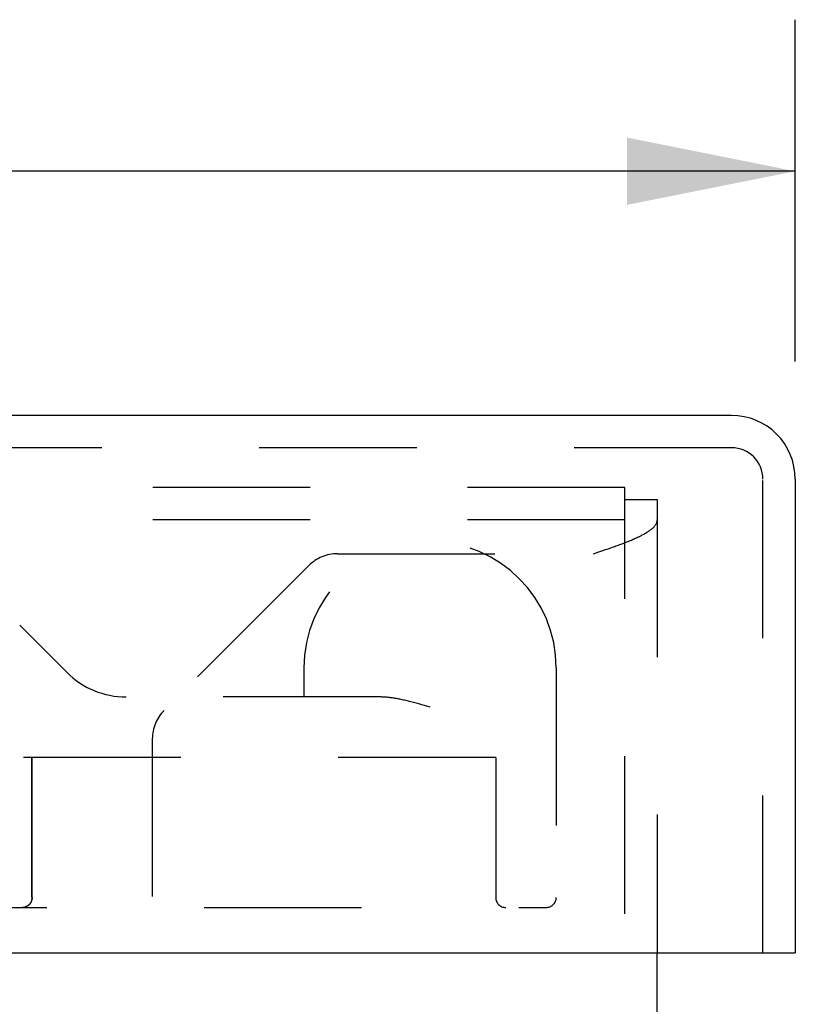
# Model space of a CAD drawing. Header units: inches. Extents: x 0 to 42.5, y 0 to 27.5.
# Tile 8 of 15: x 18.5 to 19.7, y 5.2 to 6.6. Entities that reach past the tile are written whole.
import ezdxf

# ---------------------------------------------------------------- set-up
doc = ezdxf.new("R2010")
doc.units = ezdxf.units.IN
doc.header["$LTSCALE"] = 2.3375
doc.header["$MEASUREMENT"] = 0
doc.linetypes.add('HIDDEN', pattern=[0.2, 0.1, -0.1])
doc.layers.get('0').update_dxf_attribs({"linetype": 'CONTINUOUS'})
for name, color, linetype in [('DEFAULT_2', 8, 'HIDDEN'), ('DIMENSIONS', 7, 'CONTINUOUS'), ('DOOR_ASSEMBLY', 7, 'CONTINUOUS')]:
    doc.layers.add(name, color=color, linetype=linetype)
doc.styles.get("Standard").update_dxf_attribs({"font": 'arial.ttf'})
doc.dimstyles.new('DIMSTYLE_1', dxfattribs={"dimtxt": 0.1875, "dimasz": 0.25, "dimexe": 0.09, "dimexo": 0.07, "dimgap": 0.0375, "dimtad": 0, "dimtih": 1, "dimtoh": 1, "dimzin": 4, "dimdsep": 46, "dimtxsty": 'Standard', "dimblk": '_FILLED', "dimblk1": '_FILLED', "dimblk2": '_FILLED', "dimcen": 0.09, "dimadec": 3, "dimazin": 1, "dimtfac": 1, "dimtdec": 3, "dimtofl": 0, "dimtmove": 0, "dimatfit": 3, "dimldrblk": '_FILLED', "dimfxl": 0, "dimtolj": 1, "dimtzin": 4, "dimarcsym": 0})

# ---------------------------------------------------------------- blocks, each defined once
blk = doc.blocks.new('_FILLED')
at = {"color": 0, "linetype": 'ByBlock'}
blk.add_solid([(0, 0), (-1, 0.2), (-1, -0.2)], dxfattribs=at)
blk = doc.blocks.new('*D11')
at = {"layer": 'DIMENSIONS', "color": 2, "linetype": 'Continuous'}
for p, q in [((9.3049, 6.12), (9.3049, 6.6272)), ((19.6799, 6.12), (19.6799, 6.6272)), ((9.3049, 6.4022), (13.6424, 6.4022)), ((19.6799, 6.4022), (15.3425, 6.4022))]:
    blk.add_line(p, q, dxfattribs=at)
at = {"layer": 'DIMENSIONS', "color": 2, "linetype": 'Continuous', "xscale": 0.25, "yscale": 0.25, "zscale": 0.25, "rotation": 180}
blk.add_blockref('_FILLED', (9.3049, 6.4022), dxfattribs=at)
at = {"layer": 'DIMENSIONS', "color": 2, "linetype": 'Continuous', "xscale": 0.25, "yscale": 0.25, "zscale": 0.25}
blk.add_blockref('_FILLED', (19.6799, 6.4022), dxfattribs=at)
at = {"layer": 'DIMENSIONS', "color": 2, "linetype": 'Continuous', "insert": (14.4924, 6.4959), "char_height": 0.1875, "width": 1.512546, "attachment_point": 2, "line_spacing_factor": 0.9}
blk.add_mtext('10.38 DOOR', dxfattribs=at)

msp = doc.modelspace()

# ---------------------------------------------------------------- linework, layer by layer
at = {"color": 3, "linetype": 'Continuous'}
msp.add_line((19.4749, 2.0276), (19.4749, 5.2418), dxfattribs=at)
at = {"layer": 'DEFAULT_2', "color": 8, "linetype": 'HIDDEN'}
for p, q in [((19.4269, 5.9328), (9.5229, 5.9328)), ((19.4269, 2.0276), (19.4269, 5.9328)), ((19.4269, 5.9148), (19.4749, 5.9148)), ((19.4749, 5.9148), (19.4749, 5.2418)), ((19.4269, 5.8848), (9.5229, 5.8848)), ((18.9998, 5.8344), (19.3801, 5.8344)), ((19.3801, 5.8344), (19.3882, 5.8371)), ((19.3882, 5.8371), (19.3942, 5.8391)), ((19.3942, 5.8391), (19.3981, 5.8405)), ((19.3981, 5.8405), (19.4021, 5.8419)), ((19.4021, 5.8419), (19.406, 5.8432)), ((19.406, 5.8432), (19.4098, 5.8446)), ((18.9574, 5.8168), (18.7425, 5.6019)), ((18.7249, 5.5595), (18.7249, 2.4948))]:
    msp.add_line(p, q, dxfattribs=at)
msp.add_lwpolyline([(19.4098, 5.8446), (19.4117, 5.8453), (19.4136, 5.8459), (19.4155, 5.8466), (19.4174, 5.8473), (19.4192, 5.848), (19.421, 5.8487), (19.4228, 5.8493), (19.4246, 5.85), (19.4264, 5.8507), (19.4281, 5.8514), (19.4299, 5.8521), (19.4316, 5.8528), (19.4332, 5.8534), (19.4349, 5.8541), (19.4365, 5.8548), (19.4381, 5.8555), (19.4397, 5.8562), (19.4413, 5.8568), (19.4428, 5.8575), (19.4443, 5.8582), (19.4457, 5.8589), (19.4472, 5.8596), (19.4486, 5.8602), (19.45, 5.8609), (19.4513, 5.8616), (19.4526, 5.8623), (19.4539, 5.863), (19.4552, 5.8636), (19.4564, 5.8643), (19.4575, 5.865), (19.4587, 5.8657), (19.4598, 5.8664), (19.4609, 5.8671), (19.4619, 5.8677), (19.4629, 5.8684), (19.4639, 5.8691), (19.4648, 5.8698), (19.4657, 5.8705), (19.4665, 5.8711), (19.4673, 5.8718), (19.4681, 5.8725), (19.4688, 5.8732), (19.4695, 5.8739), (19.4702, 5.8745), (19.4708, 5.8752), (19.4714, 5.8759), (19.4719, 5.8766), (19.4724, 5.8773), (19.4728, 5.878), (19.4732, 5.8786), (19.4736, 5.8793), (19.4739, 5.88), (19.4742, 5.8807), (19.4744, 5.8814), (19.4746, 5.882), (19.4748, 5.8827), (19.4749, 5.8834), (19.4749, 5.8841), (19.4749, 5.8848)], dxfattribs=at)
for centre, start, end in [((18.9998, 5.7744), 90, 135), ((18.7849, 5.5595), 135, 180)]:
    msp.add_arc(centre, 0.06, start, end, dxfattribs=at)
at = {"layer": 'DOOR_ASSEMBLY', "color": 3, "linetype": 'Continuous'}
for p, q in [((19.5851, 6.0398), (9.3997, 6.0398)), ((19.6799, 5.945), (19.6799, 5.2418)), ((9.3199, 5.2418), (19.6649, 5.2418))]:
    msp.add_line(p, q, dxfattribs=at)
at = {"layer": 'DOOR_ASSEMBLY', "color": 8, "linetype": 'HIDDEN'}
for p, q in [((19.5851, 5.9918), (9.3997, 5.9918)), ((19.6319, 5.2418), (19.6319, 5.945)), ((18.5279, 5.7283), (18.5978, 5.6584)), ((18.9499, 5.6648), (18.9499, 5.6218)), ((19.3249, 5.6648), (19.3249, 5.3243)), ((19.0639, 5.6218), (18.6232, 5.6218)), ((19.125, 5.6103), (19.1209, 5.6114)), ((19.1291, 5.6091), (19.125, 5.6103)), ((19.1374, 5.6068), (19.1291, 5.6091)), ((19.2349, 5.5318), (18.5036, 5.5318)), ((18.5461, 5.3243), (18.5461, 5.5318)), ((18.5463, 5.3243), (18.5463, 5.5318)), ((19.2349, 5.5318), (19.2349, 5.3243)), ((17.3994, 5.3093), (19.3099, 5.3093))]:
    msp.add_line(p, q, dxfattribs=at)
at = {"layer": 'DOOR_ASSEMBLY', "color": 7, "linetype": 'Continuous'}
msp.add_line((19.6649, 5.2418), (19.6799, 5.2418), dxfattribs=at)
at = {"layer": 'DOOR_ASSEMBLY', "color": 8, "linetype": 'HIDDEN'}
for points in [[(19.1209, 5.6114), (19.1189, 5.6119), (19.1169, 5.6125), (19.1149, 5.613), (19.1129, 5.6135), (19.111, 5.614), (19.1091, 5.6145), (19.1071, 5.615), (19.1053, 5.6155), (19.1034, 5.6159), (19.1015, 5.6164), (19.0997, 5.6168), (19.0979, 5.6172), (19.0962, 5.6176), (19.0944, 5.6179), (19.0927, 5.6183), (19.091, 5.6186), (19.0894, 5.6189), (19.0878, 5.6193), (19.0862, 5.6195), (19.0846, 5.6198), (19.0831, 5.6201), (19.0816, 5.6203), (19.0801, 5.6205), (19.0787, 5.6207), (19.0773, 5.6209), (19.0759, 5.621), (19.0746, 5.6212), (19.0733, 5.6213), (19.072, 5.6214), (19.0708, 5.6215), (19.0695, 5.6216), (19.0684, 5.6217), (19.0672, 5.6217), (19.0661, 5.6217), (19.065, 5.6218), (19.0639, 5.6218)], [(18.5463, 5.3243), (18.5463, 5.324), (18.5463, 5.3238), (18.5463, 5.3235), (18.5463, 5.3232), (18.5463, 5.323), (18.5462, 5.3227), (18.5462, 5.3225), (18.5462, 5.3222), (18.5462, 5.322), (18.5461, 5.3217), (18.5461, 5.3215), (18.546, 5.3212), (18.546, 5.321), (18.5459, 5.3207), (18.5459, 5.3205), (18.5458, 5.3202), (18.5457, 5.3199), (18.5457, 5.3197), (18.5456, 5.3194), (18.5455, 5.3192), (18.5454, 5.3189), (18.5453, 5.3187), (18.5452, 5.3184), (18.5451, 5.3182), (18.545, 5.3179), (18.5449, 5.3177), (18.5448, 5.3174), (18.5447, 5.3172), (18.5445, 5.3169), (18.5444, 5.3167), (18.5443, 5.3164), (18.5441, 5.3162), (18.544, 5.3159), (18.5438, 5.3157), (18.5437, 5.3154), (18.5435, 5.3152), (18.5433, 5.315), (18.5431, 5.3147), (18.543, 5.3145), (18.5428, 5.3143), (18.5426, 5.314), (18.5424, 5.3138), (18.5422, 5.3136), (18.5419, 5.3134), (18.5417, 5.3131), (18.5415, 5.3129), (18.5413, 5.3127), (18.541, 5.3125), (18.5408, 5.3123), (18.5405, 5.3121), (18.5403, 5.3119), (18.54, 5.3117), (18.5397, 5.3115), (18.5395, 5.3114), (18.5392, 5.3112), (18.5389, 5.311), (18.5386, 5.3109), (18.5383, 5.3107), (18.538, 5.3106), (18.5377, 5.3104), (18.5374, 5.3103), (18.5371, 5.3102), (18.5367, 5.31), (18.5364, 5.3099), (18.5361, 5.3098), (18.5357, 5.3097), (18.5354, 5.3096), (18.5351, 5.3096), (18.5347, 5.3095), (18.5344, 5.3094), (18.534, 5.3094), (18.5337, 5.3093), (18.5333, 5.3093), (18.5329, 5.3093), (18.5326, 5.3093), (18.5321, 5.3093)], [(18.5461, 5.3243), (18.5461, 5.324), (18.5461, 5.3238), (18.5461, 5.3235), (18.5461, 5.3232), (18.5461, 5.323), (18.546, 5.3227), (18.546, 5.3225), (18.546, 5.3222), (18.546, 5.322), (18.5459, 5.3217), (18.5459, 5.3215), (18.5458, 5.3212), (18.5458, 5.321), (18.5457, 5.3207), (18.5457, 5.3204), (18.5456, 5.3202), (18.5455, 5.3199), (18.5455, 5.3197), (18.5454, 5.3194), (18.5453, 5.3192), (18.5452, 5.3189), (18.5451, 5.3187), (18.545, 5.3184), (18.5449, 5.3182), (18.5448, 5.3179), (18.5447, 5.3177), (18.5446, 5.3174), (18.5445, 5.3172), (18.5443, 5.3169), (18.5442, 5.3167), (18.5441, 5.3164), (18.5439, 5.3162), (18.5438, 5.3159), (18.5436, 5.3157), (18.5435, 5.3154), (18.5433, 5.3152), (18.5431, 5.315), (18.5429, 5.3147), (18.5428, 5.3145), (18.5426, 5.3143), (18.5424, 5.314), (18.5422, 5.3138), (18.542, 5.3136), (18.5418, 5.3134), (18.5415, 5.3131), (18.5413, 5.3129), (18.5411, 5.3127), (18.5408, 5.3125), (18.5406, 5.3123), (18.5403, 5.3121), (18.5401, 5.3119), (18.5398, 5.3117), (18.5396, 5.3115), (18.5393, 5.3114), (18.539, 5.3112), (18.5387, 5.311), (18.5384, 5.3109), (18.5381, 5.3107), (18.5378, 5.3106), (18.5375, 5.3104), (18.5372, 5.3103), (18.5369, 5.3102), (18.5366, 5.31), (18.5362, 5.3099), (18.5359, 5.3098), (18.5356, 5.3097), (18.5352, 5.3096), (18.5349, 5.3096), (18.5346, 5.3095), (18.5342, 5.3094), (18.5339, 5.3094), (18.5335, 5.3093), (18.5332, 5.3093), (18.5328, 5.3093), (18.5324, 5.3093)]]:
    msp.add_lwpolyline(points, dxfattribs=at)
at = {"layer": 'DOOR_ASSEMBLY', "color": 3, "linetype": 'Continuous'}
msp.add_arc((19.5851, 5.945), 0.0948, 0, 90, dxfattribs=at)
at = {"layer": 'DOOR_ASSEMBLY', "color": 8, "linetype": 'HIDDEN'}
for centre, radius, start, end in [((19.5851, 5.945), 0.0468, 0, 90), ((19.1374, 5.6648), 0.1875, 0, 180), ((18.6862, 5.7468), 0.125, 225, 270), ((19.2499, 5.3243), 0.015, 180, 270), ((19.3099, 5.3243), 0.015, 270, 360)]:
    msp.add_arc(centre, radius, start, end, dxfattribs=at)

# ---------------------------------------------------------------- dimensions: what is measured, and where the dimension line sits
at = {"layer": 'DIMENSIONS', "color": 2, "linetype": 'Continuous'}
dim = msp.add_linear_dim(base=(19.6799499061, 6.4021981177), p1=(9.3049499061, 6.0499662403), p2=(19.6799499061, 6.0499662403), text='<> DOOR', dimstyle='DIMSTYLE_1', dxfattribs=at)
dim.commit()
dim.dimension.update_dxf_attribs({"geometry": '*D11', "text_midpoint": (14.4924499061, 6.4021981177), "dimtype": 160})

doc.saveas('drawing.dxf')
